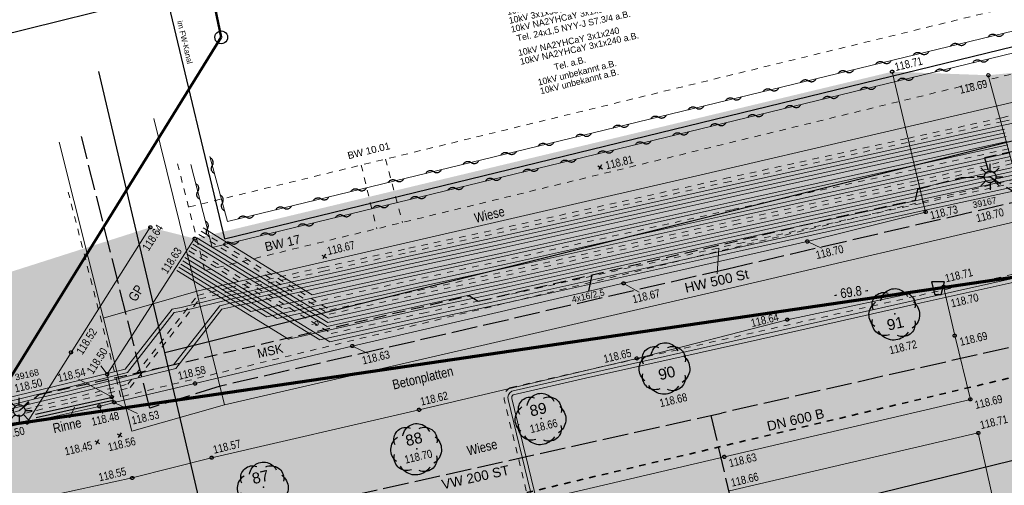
# Model space of a CAD drawing. Header units: metres. Extents: x 311004 to 311786, y 5688269 to 5688759.
# Tile 87 of 96: x 311216 to 311254, y 5688513 to 5688531. Entities that reach past the tile are written whole.
import ezdxf

# ---------------------------------------------------------------- set-up
doc = ezdxf.new("R2010")
doc.units = ezdxf.units.M
for name, pattern in [('100.3', [0]), ('1600.2028', [0]), ('2.10', [0.5, 0.25, -0.25]), ('2.195', [1.25, 1, -0.25]), ('2.35', [0]), ('2.42', [0]), ('2.47', [0]), ('2.50', [0]), ('2.51', [0.5, 0.25, -0.25]), ('2.604', [0]), ('2.8', [0]), ('2.96', [0.75, 0.5, -0.25])]:
    doc.linetypes.add(name, pattern=pattern)
doc.layers.get('0').update_dxf_attribs({"color": 1, "linetype": 'CONTINUOUS'})
for name, color, linetype in [('ALK_ALLGEMEINES_OBJEKT', 1, 'CONTINUOUS'), ('ALK_ALLGEMEINES_OBJEKT_AUSG', 1, 'CONTINUOUS'), ('Bandagierung', 7, 'CONTINUOUS'), ('Bemaßung', 5, 'CONTINUOUS'), ('Bewuchs_Bäume', 92, 'CONTINUOUS'), ('Fernwärme', 202, 'CONTINUOUS'), ('Flurstücke_Grenzpunkte', 51, 'CONTINUOUS'), ('Gelände', 92, 'CONTINUOUS'), ('HL Komm', 40, 'CONTINUOUS'), ('Lichtmasten', 7, 'CONTINUOUS'), ('Nummerierung Pflanzen', 7, 'CONTINUOUS'), ('Oberflächen', 7, 'CONTINUOUS'), ('Papierkörbe_Blumenkübel', 8, 'CONTINUOUS'), ('Rinne', 7, 'CONTINUOUS'), ('RWL', 5, 'CONTINUOUS'), ('Schmutzwasser', 32, 'CONTINUOUS'), ('Schraffuren', 7, 'CONTINUOUS'), ('Straße', 7, 'CONTINUOUS'), ('Straßenbeleuchtung', 1, 'CONTINUOUS'), ('Stromversorgung', 1, 'CONTINUOUS'), ('Telekom', 202, 'CONTINUOUS'), ('TWL', 5, 'CONTINUOUS')]:
    doc.layers.add(name, color=color, linetype=linetype)
doc.styles.add('Bemaßung', font='Arial Narrow.ttf')
doc.styles.add('Beschriftung Elektroleitung', font='Arial.ttf', dxfattribs={"width": 0.97})
doc.styles.add('Fernwärme', font='Arial.ttf')
doc.styles.add('Geländehöhe', font='Arial Narrow.ttf')
doc.styles.add('HL Komm', font='Arial.ttf')
doc.styles.add('Oberflächenmaterial', font='Arial Narrow.ttf')
doc.styles.add('RW Haltungstext', font='Arial.ttf')
doc.styles.add('Sachdaten Baum', font='Arial.ttf')
doc.styles.add('TW Texte', font='Arial.ttf')

# ---------------------------------------------------------------- blocks, each defined once
blk = doc.blocks.new('Grenzpunkt')
at = {"color": 0, "lineweight": -2}
blk.add_lwpolyline([(0.433013, -0.25, -0.5773502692), (-0.433013, -0.25, -0.5773502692), (0, 0.5, -0.5773502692)], format="xyb", close=True, dxfattribs=at)
blk = doc.blocks.new('S2.144')
at = {"lineweight": -2}
blk.add_hatch(color=0, dxfattribs=at).paths.add_polyline_path([(-0.1, 0.2), (0.1, 0.2), (0.05, 0), (-0.05, 0)], flags=0)
at = {"color": 30}
blk.add_lwpolyline([(-0.1, 0.2), (-0.05, 0), (0.05, 0), (0.1, 0.2)], close=True, dxfattribs=at)
at = {"color": 0, "lineweight": -2}
blk.add_point((0, 0.111112), dxfattribs=at)
blk.add_point((0, 0.111112), dxfattribs=at)
at = {"color": 30}
blk.add_point((0, 0), dxfattribs=at)
blk = doc.blocks.new('S2.74', base_point=(0.010657, 0.01036))
at = {"color": 0, "lineweight": -2}
for points in [[(-0.406145, 0.086604), (-0.41839, 0.115211), (-0.426729, 0.145191), (-0.431012, 0.176012), (-0.431165, 0.20713), (-0.427184, 0.237992), (-0.41914, 0.268052), (-0.407176, 0.296778), (-0.391504, 0.32366), (-0.3724, 0.348224), (-0.350203, 0.370033), (-0.325307, 0.388701), (-0.298153, 0.403898), (-0.26922, 0.415354), (-0.239024, 0.422868), (-0.208096, 0.426304), (-0.176986, 0.425604), (-0.146245, 0.420778), (-0.116416, 0.411914)], [(-0.25874, 0.264508), (-0.252041, 0.297084), (-0.241452, 0.328611), (-0.227128, 0.358626), (-0.209278, 0.386688), (-0.188166, 0.412385), (-0.164101, 0.43534), (-0.137436, 0.455216), (-0.108564, 0.471722), (-0.077906, 0.484614), (-0.045914, 0.493704), (-0.013059, 0.498858), (0.02018, 0.5), (0.053312, 0.497114), (0.085852, 0.490242), (0.117322, 0.479484), (0.14726, 0.465001), (0.175226, 0.447002), (0.20081, 0.425754), (0.223637, 0.401566), (0.24337, 0.374796), (0.259722, 0.345835)], [(0.056404, 0.40683), (0.086648, 0.418137), (0.118101, 0.425436), (0.150234, 0.428604), (0.182507, 0.427589), (0.214377, 0.422407), (0.24531, 0.413146), (0.274784, 0.399962), (0.302304, 0.383074), (0.327409, 0.362769), (0.349676, 0.339386), (0.368731, 0.31332), (0.384254, 0.285007), (0.395984, 0.254924), (0.403722, 0.223576), (0.407342, 0.191492), (0.406779, 0.159208), (0.402045, 0.127268)], [(-0.38073, -0.238705), (-0.40627, -0.215832), (-0.428982, -0.19015), (-0.448559, -0.162004), (-0.464736, -0.131776), (-0.477294, -0.099874), (-0.486062, -0.06673), (-0.490925, -0.032792), (-0.491814, 0.001482), (-0.488718, 0.035626), (-0.481678, 0.06918), (-0.470792, 0.10169), (-0.456204, 0.132717), (-0.438112, 0.16184), (-0.416762, 0.188666), (-0.392442, 0.212832), (-0.365482, 0.23401)], [(0.371547, 0.244176), (0.39805, 0.220802), (0.42177, 0.194608), (0.442408, 0.165924), (0.459704, 0.135109), (0.473442, 0.102551), (0.483449, 0.06866), (0.489598, 0.033862), (0.491814, -0.001406), (0.490066, -0.0367), (0.484379, -0.071577), (0.474822, -0.105598), (0.461518, -0.138334), (0.444631, -0.169376), (0.424375, -0.198332), (0.401005, -0.224838), (0.374814, -0.248561), (0.346132, -0.269203)], [(-0.091002, -0.396276), (-0.121614, -0.405814), (-0.153197, -0.41134), (-0.185229, -0.412764), (-0.217178, -0.410059), (-0.248514, -0.403274), (-0.27872, -0.392518), (-0.307294, -0.377971), (-0.333761, -0.359874), (-0.357685, -0.338526), (-0.378668, -0.314283), (-0.396362, -0.287544), (-0.410476, -0.258754), (-0.420772, -0.22839), (-0.427084, -0.196954), (-0.429304, -0.164968), (-0.427397, -0.132961), (-0.421394, -0.101465)], [(0.396962, -0.12688), (0.403056, -0.158524), (0.404926, -0.190696), (0.40254, -0.222833), (0.395939, -0.254376), (0.385239, -0.284773), (0.370626, -0.313495), (0.352355, -0.340041), (0.330744, -0.363946), (0.306172, -0.384796), (0.279066, -0.402225), (0.2499, -0.41593), (0.219182, -0.42567), (0.187447, -0.431278), (0.15525, -0.432654), (0.123154, -0.429776), (0.091716, -0.422692), (0.061486, -0.411526)], [(0.269888, -0.345447), (0.248705, -0.374914), (0.224464, -0.401921), (0.197446, -0.42615), (0.16797, -0.44732), (0.13638, -0.465183), (0.103044, -0.479528), (0.068355, -0.490188), (0.032716, -0.497039), (-0.003453, -0.5), (-0.03973, -0.499037), (-0.075692, -0.49416), (-0.110917, -0.485428), (-0.144992, -0.472943), (-0.177519, -0.45685), (-0.208118, -0.437336), (-0.236429, -0.414632), (-0.262122, -0.389002), (-0.284897, -0.360748), (-0.304486, -0.330198)]]:
    blk.add_lwpolyline(points, dxfattribs=at)
blk.add_point((0.010657, 0.01036), dxfattribs=at)
blk = doc.blocks.new('S2.100')
at = {"color": 0, "lineweight": -2}
for points in [[(-0.5, 0.5), (0.5, -0.5)], [(0.5, 0.5), (-0.5, -0.5)]]:
    blk.add_lwpolyline(points, dxfattribs=at)
blk = doc.blocks.new('S2.120')
at = {"color": 0, "lineweight": -2}
for points in [[(0, 0.225), (0, 0.5)], [(-0.225, 0), (-0.5, 0)], [(-0.16, 0.16), (-0.355, 0.355)], [(0.16, 0.16), (0.355, 0.355)], [(0.225, 0), (0.5, 0)], [(-0.16, -0.16), (-0.355, -0.355)], [(0, -0.225), (0, -0.5)], [(0.16, -0.16), (0.355, -0.355)]]:
    blk.add_lwpolyline(points, dxfattribs=at)
blk.add_lwpolyline([(0.194856, -0.1125, -0.577350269), (-0.194856, -0.1125, -0.577350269), (0, 0.225, -0.577350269)], format="xyb", close=True, dxfattribs=at)
blk = doc.blocks.new('Grenzpunkt mit Abmarkung')
at = {"color": 0, "lineweight": -2}
blk.add_lwpolyline([(0.433013, -0.25, -0.577350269), (-0.433013, -0.25, -0.577350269), (0, 0.5, -0.577350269)], format="xyb", close=True, dxfattribs=at)
blk = doc.blocks.new('O230')
at = {"layer": 'Flurstücke_Grenzpunkte', "color": 7, "linetype": '1600.2028', "lineweight": 50}
blk.add_lwpolyline([(311214.231, 5688515.035), (311223.781, 5688530.448), (311221.598, 5688540.879), (311217.607, 5688540.214), (311212.894, 5688568.642), (311199.302, 5688565.479)], dxfattribs=at)
blk = doc.blocks.new('O589')
at = {"layer": 'Flurstücke_Grenzpunkte', "color": 7, "linetype": '1600.2028', "lineweight": 50}
blk.add_lwpolyline([(311215.652, 5688569.284), (311221.598, 5688540.879), (311223.781, 5688530.448), (311214.231, 5688515.035), (311207.064, 5688503.468), (311199.83, 5688501.822)], dxfattribs=at)
blk = doc.blocks.new('Welle')
at = {"color": 0, "lineweight": -2}
blk.add_lwpolyline([(-0.5, 0), (-0.474045, 0.027768), (-0.445026, 0.052315), (-0.413339, 0.073306), (-0.379418, 0.090455), (-0.343727, 0.103526), (-0.306754, 0.11234), (-0.269004, 0.116778), (-0.230996, 0.116778), (-0.193246, 0.11234), (-0.156273, 0.103526), (-0.120582, 0.090455), (-0.086661, 0.073306), (-0.054974, 0.052315), (-0.025955, 0.027768), (0, 0), (0.025955, -0.027768), (0.054974, -0.052315), (0.086661, -0.073306), (0.120582, -0.090455), (0.156273, -0.103526), (0.193246, -0.11234), (0.230996, -0.116778), (0.269004, -0.116778), (0.306754, -0.11234), (0.343727, -0.103526), (0.379418, -0.090455), (0.413339, -0.073306), (0.445026, -0.052315), (0.474045, -0.027768), (0.5, 0)], dxfattribs=at)

msp = doc.modelspace()

# ---------------------------------------------------------------- hatches: boundary and pattern name
at = {"layer": 'Schraffuren', "lineweight": 25, "true_color": 0xffe5cc}
for points in [[(311217.065, 5688508.004), (311223.523, 5688509.523), (311229.655, 5688510.919), (311236.432, 5688512.511), (311243.348, 5688514.127), (311252.913, 5688516.362), (311252.304, 5688518.844), (311251.872, 5688520.749), (311245.79, 5688519.46), (311239.941, 5688517.954), (311231.477, 5688515.956), (311223.409, 5688514.092), (311220.319, 5688513.303), (311216.038, 5688512.375), (311216.238, 5688515.462), (311217.942, 5688518.189), (311221.022, 5688523.055), (311222.747, 5688522.617), (311219.341, 5688517.34), (311219.525, 5688516.455), (311219.618, 5688516.245), (311222.759, 5688516.978), (311228.879, 5688518.436), (311239.425, 5688520.877), (311246.571, 5688522.504), (311251.171, 5688523.65), (311249.87, 5688529.109), (311253.609, 5688528.973), (311254.82, 5688524.494), (311260.508, 5688525.803), (311255.471, 5688521.605), (311255.915, 5688519.683), (311256.5, 5688517.215), (311265.435, 5688519.324), (311273.704, 5688521.275), (311273.193, 5688523.335), (311272.664, 5688525.654), (311267.036, 5688524.295), (311260.664, 5688522.838), (311255.471, 5688521.605), (311260.508, 5688525.803), (311266.321, 5688527.202), (311270.574, 5688528.225), (311268.705, 5688530.414), (311277.38, 5688532.402), (311277.846, 5688530.287), (311277.907, 5688529.965), (311282.722, 5688531.087), (311295.192, 5688534.047), (311294.786, 5688530.888), (311292.043, 5688530.24), (311283.354, 5688528.186), (311278.613, 5688527.09), (311279.189, 5688524.569), (311279.774, 5688522.086), (311279.936, 5688521.41), (311281.326, 5688515.459), (311282.937, 5688508.667), (311280.465, 5688508.09), (311277.102, 5688507.301), (311276.945913, 5688507.264117), (311276.358, 5688509.752), (311273.991, 5688520.022), (311264.715, 5688517.829), (311262.442, 5688517.291), (311256.804, 5688515.965), (311258.481, 5688508.987), (311260.551, 5688500.366), (311260.774, 5688499.284), (311260.185, 5688499.146), (311256.829, 5688499.875), (311255.696, 5688504.458), (311254.415, 5688509.74), (311253.22, 5688515.057), (311243.544, 5688512.797), (311236.809, 5688511.215), (311229.733, 5688509.558), (311223.71, 5688508.159), (311217.382, 5688506.699)], [(311203.049, 5688504.703), (311202.524, 5688506.877), (311202.034, 5688509.082), (311204.866, 5688509.747), (311205.368, 5688507.526), (311207.546, 5688508.051), (311207.085, 5688510.228), (311211.521, 5688511.277), (311212.069, 5688509.104), (311214.242, 5688509.611), (311213.713, 5688511.805), (311216.038, 5688512.375), (311217.065, 5688508.004), (311217.382, 5688506.699), (311218.462, 5688502.003), (311219.094, 5688499.323), (311214.749, 5688498.308), (311214.938922, 5688497.60803), (311213.856371, 5688497.354924), (311213.153, 5688500.354), (311214.289, 5688501.435), (311208.153, 5688500.003), (311209.557, 5688499.458), (311213.153, 5688500.354), (311213.856371, 5688497.354924), (311213.55681, 5688497.284881), (311212.933, 5688499.953), (311209.908, 5688499.246), (311210.531887, 5688496.577634), (311206.727826, 5688495.688239), (311206.571, 5688496.359), (311205.541, 5688496.106), (311205.695119, 5688495.446788), (311205.220143, 5688495.338435), (311205.183, 5688495.509), (311204.921, 5688496.712), (311204.506, 5688498.413), (311198.364, 5688496.942), (311195.842, 5688493.933), (311192.131, 5688489.364), (311185.792, 5688481.778), (311185.106, 5688484.742), (311190.243, 5688490.898), (311193.723, 5688495.074), (311194.427, 5688495.945), (311185.804, 5688501.057), (311182.363, 5688503.177), (311180.782, 5688502.84), (311180.5, 5688503.986), (311180.468, 5688504.283), (311180.169, 5688505.461), (311180.09, 5688505.743), (311179.802, 5688506.927), (311180.202, 5688506.808), (311183.732, 5688507.8), (311186.33, 5688508.4), (311195.021, 5688510.48), (311200.757, 5688511.863), (311205.171, 5688512.898), (311204.084, 5688517.467), (311205.183, 5688517.996), (311206.312, 5688513.152), (311211.537, 5688514.363), (311216.238, 5688515.462), (311216.038, 5688512.375), (311213.713, 5688511.805), (311211.521, 5688511.277), (311207.085, 5688510.228), (311204.866, 5688509.747), (311202.034, 5688509.082), (311195.998, 5688507.598), (311188.798, 5688505.939), (311183.998, 5688504.795), (311186.394, 5688503.334), (311189.665, 5688501.581), (311193.177, 5688502.351), (311194.35, 5688502.661), (311196.929, 5688503.29), (311199.378, 5688503.848)]]:
    msp.add_hatch(color=254, dxfattribs=at).paths.add_polyline_path(points, flags=0)
at = {"layer": 'Schraffuren', "lineweight": 25, "true_color": 0xf0fff0}
for points in [[(311268.705, 5688530.414), (311270.574, 5688528.225), (311266.321, 5688527.202), (311260.508, 5688525.803), (311254.82, 5688524.494), (311253.609, 5688528.973)], [(311249.87, 5688529.109), (311251.171, 5688523.65), (311246.571, 5688522.504), (311239.425, 5688520.877), (311228.879, 5688518.436), (311222.759, 5688516.978), (311219.618, 5688516.245), (311219.525, 5688516.455), (311219.341, 5688517.34), (311222.747, 5688522.617)], [(311221.022, 5688523.055), (311217.942, 5688518.189), (311216.238, 5688515.462), (311211.537, 5688514.363), (311206.312, 5688513.152), (311205.183, 5688517.996)], [(311251.872, 5688520.749), (311252.304, 5688518.844), (311252.913, 5688516.362), (311243.348, 5688514.127), (311236.432, 5688512.511), (311229.655, 5688510.919), (311223.523, 5688509.523), (311217.065, 5688508.004), (311216.038, 5688512.375), (311220.319, 5688513.303), (311223.409, 5688514.092), (311231.477, 5688515.956), (311239.941, 5688517.954), (311245.79, 5688519.46)], [(311217.382, 5688506.699), (311223.71, 5688508.159), (311229.733, 5688509.558), (311236.809, 5688511.215), (311243.544, 5688512.797), (311253.22, 5688515.057), (311254.415, 5688509.74), (311255.696, 5688504.458), (311256.829, 5688499.875), (311255.669, 5688500.465), (311255.468, 5688501.423), (311254.944, 5688501.324), (311255.142, 5688500.365), (311255.669, 5688500.465), (311256.829, 5688499.875), (311253.882, 5688499.186), (311251.845, 5688498.725), (311251.435, 5688500.629), (311247.988, 5688499.85), (311244.541, 5688499.032), (311245.936, 5688493.175), (311243.154, 5688492.478), (311241.785, 5688498.395), (311241.301351, 5688498.352319), (311240.105, 5688503.492), (311236.051383, 5688502.544244), (311235.834, 5688503.474), (311234.495, 5688503.076), (311234.693555, 5688502.226772), (311232.480115, 5688501.709262), (311232.277, 5688502.578), (311229.423, 5688501.892), (311229.621963, 5688501.04101), (311225.067346, 5688499.976114), (311224.867, 5688500.833), (311223.493, 5688500.548), (311223.701379, 5688499.656744), (311220.830945, 5688498.98562), (311220.623, 5688499.875), (311219.129, 5688499.535), (311219.174321, 5688499.341763), (311219.094, 5688499.323), (311218.462, 5688502.003), (311217.862, 5688504.5)]]:
    msp.add_hatch(color=7, dxfattribs=at).paths.add_polyline_path(points, flags=0)

# ---------------------------------------------------------------- linework, layer by layer
at = {"layer": 'ALK_ALLGEMEINES_OBJEKT', "color": 132, "linetype": '100.3', "lineweight": 18}
for p, q in [((311295.926433, 5688537.567005), (311242.608269, 5688525.130951)), ((311296.959981, 5688533.135786), (311243.641817, 5688520.699732)), ((311223.907754, 5688516.145495), (311221.159805, 5688527.294064)), ((311220.299023, 5688515.125881), (311217.47423, 5688526.367993)), ((311242.616915, 5688525.132967), (311222.884558, 5688520.579129)), ((311222.884558, 5688520.579129), (311219.19553, 5688519.517561)), ((311243.64011, 5688520.699334), (311223.907754, 5688516.145495)), ((311220.299023, 5688515.125881), (311223.907754, 5688516.145495))]:
    msp.add_line(p, q, dxfattribs=at)
at = {"layer": 'Bandagierung', "color": 200, "linetype": '2.604', "lineweight": 70, "true_color": 0xbf00e5}
msp.add_line((311214.209165, 5688515.183402), (311283.234165, 5688525.339402), dxfattribs=at)
at = {"layer": 'Fernwärme', "color": 7, "linetype": '2.10', "lineweight": 13}
for p, q in [((311222.537841, 5688523.849249), (311313.61442, 5688546.037413)), ((311223.141444, 5688521.37162), (311314.218023, 5688543.559784)), ((311312.974912, 5688539.145165), (311219.879746, 5688516.459642)), ((311222.083002, 5688525.529656), (311223.141444, 5688521.37162)), ((311229.223328, 5688525.477963), (311229.826923, 5688523.000346)), ((311230.170001, 5688525.708592), (311230.829686, 5688523.24464)), ((311219.879746, 5688516.459642), (311217.832203, 5688524.425165))]:
    msp.add_line(p, q, dxfattribs=at)
at = {"layer": 'Fernwärme', "lineweight": 18}
for p, q in [((311224.021438, 5688523.280866), (311313.851127, 5688545.065794)), ((311224.021438, 5688523.280866), (311313.851127, 5688545.065794)), ((311223.428291, 5688522.268987), (311314.040492, 5688544.288499)), ((311223.428291, 5688522.268987), (311314.040492, 5688544.288499)), ((311224.021438, 5688523.280866), (311223.336321, 5688525.809382)), ((311224.021438, 5688523.280866), (311223.336321, 5688525.809382)), ((311223.428291, 5688522.268987), (311222.602303, 5688525.499221)), ((311223.428291, 5688522.268987), (311222.602303, 5688525.499221))]:
    msp.add_line(p, q, dxfattribs=at)
at = {"layer": 'Gelände', "color": 7, "linetype": 'Continuous', "lineweight": 18}
for p, q in [((311247.128293, 5688522.247814, 118.699), (311246.627775, 5688522.477901, 118.699)), ((311240.034184, 5688520.538103, 118.668), (311239.479616, 5688520.846617, 118.668)), ((311229.488687, 5688518.149178, 118.631), (311228.935553, 5688518.409395, 118.631)), ((311219.098799, 5688517.669638, 118.5), (311219.303994, 5688517.390365, 118.5)), ((311218.237038, 5688517.149891, 118.536), (311219.469999, 5688516.484674, 118.536)), ((311220.528396, 5688515.810694, 118.531), (311219.674409, 5688516.21809, 118.531)), ((311219.171609, 5688515.813985, 118.478), (311219.065391, 5688516.031824, 118.478))]:
    msp.add_line(p, q, dxfattribs=at)
at = {"layer": 'HL Komm', "color": 40, "linetype": '2.47', "lineweight": 25}
for p, q in [((311223.906819, 5688522.61117), (311316.90341, 5688545.294485)), ((311203.798027, 5688527.697737), (311221.637782, 5688532.122629)), ((311221.637782, 5688532.122629), (311223.906819, 5688522.61117))]:
    msp.add_line(p, q, dxfattribs=at)
at = {"layer": 'Oberflächen', "color": 7, "linetype": 'Continuous', "lineweight": 18}
msp.add_line((311217.899963, 5688515.642554), (311218.071043, 5688516.056323), dxfattribs=at)
at = {"layer": 'Rinne', "lineweight": 25}
for p, q in [((311216.56045, 5688515.78264), (311219.554363, 5688516.451994, 118.52)), ((311216.587724, 5688515.660652), (311219.581637, 5688516.330006, 118.52))]:
    msp.add_line(p, q, dxfattribs=at)
at = {"layer": 'RWL', "color": 160, "linetype": '2.51', "lineweight": 35, "true_color": 0x3354ff}
msp.add_line((311220.094, 5688509.032, 118.656), (311272.294, 5688521.44, 118.754), dxfattribs=at)
at = {"layer": 'Schmutzwasser', "color": 34, "linetype": '2.50', "lineweight": 25, "true_color": 0x994c00}
msp.add_line((311224.518, 5688506.639, 118.686), (311269.26, 5688517.599, 119.108), dxfattribs=at)
at = {"layer": 'Straße', "color": 7, "linetype": '2.35', "lineweight": 18}
for p, q in [((311249.87, 5688529.109, 118.714), (311251.171, 5688523.65, 118.73)), ((311253.609, 5688528.973, 118.686), (311254.82, 5688524.494, 118.707)), ((311251.171, 5688523.65, 118.73), (311246.571, 5688522.504, 118.699)), ((311221.022, 5688523.055, 118.636), (311217.942, 5688518.189, 118.524)), ((311219.341, 5688517.34, 118.5), (311222.747, 5688522.617, 118.627)), ((311246.571, 5688522.504, 118.699), (311239.425, 5688520.877, 118.668)), ((311228.879, 5688518.436, 118.631), (311239.425, 5688520.877, 118.668)), ((311245.79, 5688519.46, 118.638), (311251.872, 5688520.749, 118.706)), ((311251.872, 5688520.749, 118.706), (311252.304, 5688518.844, 118.688)), ((311239.941, 5688517.954, 118.647), (311245.79, 5688519.46, 118.638)), ((311252.304, 5688518.844, 118.688), (311252.913, 5688516.362, 118.687)), ((311216.238, 5688515.462, 118.503), (311217.942, 5688518.189, 118.524)), ((311222.759, 5688516.978, 118.575), (311228.879, 5688518.436, 118.631)), ((311231.477, 5688515.956, 118.616), (311239.941, 5688517.954, 118.647)), ((311219.525, 5688516.455, 118.536), (311219.341, 5688517.34, 118.5)), ((311219.618, 5688516.245, 118.531), (311222.759, 5688516.978, 118.575)), ((311219.038, 5688516.088, 118.478), (311219.618, 5688516.245, 118.531)), ((311219.618, 5688516.245, 118.531), (311219.525, 5688516.455, 118.536)), ((311243.348, 5688514.127, 118.633), (311252.913, 5688516.362, 118.687)), ((311216.238, 5688515.462, 118.503), (311219.038, 5688516.088, 118.478)), ((311223.409, 5688514.092, 118.566), (311231.477, 5688515.956, 118.616)), ((311211.537, 5688514.363, 118.562), (311216.238, 5688515.462, 118.503)), ((311253.22, 5688515.057, 118.708), (311243.544, 5688512.797, 118.659)), ((311253.22, 5688515.057, 118.708), (311254.415, 5688509.74, 118.738)), ((311220.319, 5688513.303, 118.546), (311223.409, 5688514.092, 118.566)), ((311236.432, 5688512.511, 118.635), (311243.348, 5688514.127, 118.633)), ((311216.038, 5688512.375, 118.548), (311220.319, 5688513.303, 118.546))]:
    msp.add_line(p, q, dxfattribs=at)
at = {"layer": 'Straßenbeleuchtung', "color": 1, "linetype": '2.96', "lineweight": 25}
for p, q in [((311255.373044, 5688526.184895), (311253.463027, 5688525.757478)), ((311253.463027, 5688525.757478), (311253.679, 5688525.019, 118.696)), ((311252.561906, 5688524.998387), (311253.679, 5688525.019, 118.696)), ((311253.679, 5688525.019, 118.696), (311254.611701, 5688524.435159)), ((311250.865533, 5688524.544223), (311252.561906, 5688524.998387)), ((311250.77202, 5688524.116784), (311250.865533, 5688524.544223)), ((311247.703269, 5688523.444043), (311250.77202, 5688524.116784)), ((311242.634955, 5688522.242134), (311247.703269, 5688523.444043)), ((311233.773158, 5688520.178785), (311242.634955, 5688522.242134)), ((311221.675702, 5688517.655566), (311233.435093, 5688520.394981)), ((311233.435093, 5688520.394981), (311233.773158, 5688520.178785)), ((311216.688934, 5688516.545541), (311221.675702, 5688517.655566)), ((311215.926, 5688515.927, 118.495), (311216.688934, 5688516.545541))]:
    msp.add_line(p, q, dxfattribs=at)
at = {"layer": 'Straßenbeleuchtung', "color": 1, "linetype": 'Continuous', "lineweight": 25}
msp.add_line((311238.079842, 5688520.574535), (311238.204056, 5688521.210459), dxfattribs=at)
at = {"layer": 'Stromversorgung', "color": 5, "linetype": '2.10', "lineweight": 13}
for p, q in [((311254.140915, 5688527.319949), (311263.368704, 5688529.342915)), ((311254.173055, 5688527.173427), (311263.400982, 5688529.196424)), ((311250.4804, 5688526.516541), (311254.140915, 5688527.319949)), ((311250.512599, 5688526.370032), (311254.173055, 5688527.173427)), ((311243.356475, 5688524.948762), (311250.4804, 5688526.516541)), ((311243.38889, 5688524.8023), (311250.512599, 5688526.370032)), ((311254.406605, 5688526.1087), (311250.74658, 5688525.3054)), ((311250.841031, 5688524.87564), (311254.500883, 5688525.678902)), ((311250.87323, 5688524.729131), (311254.533023, 5688525.53238)), ((311250.74658, 5688525.3054), (311243.624445, 5688523.738015)), ((311234.49581, 5688522.976542), (311243.356475, 5688524.948762)), ((311234.527896, 5688522.830007), (311243.38889, 5688524.8023)), ((311243.719531, 5688523.308395), (311250.841031, 5688524.87564)), ((311243.751947, 5688523.161933), (311250.87323, 5688524.729131)), ((311251.034225, 5688523.996586), (311254.693722, 5688524.79977)), ((311243.914026, 5688522.429627), (311251.034225, 5688523.996586)), ((311243.624445, 5688523.738015), (311234.761052, 5688521.765187)), ((311234.85517, 5688521.335352), (311243.719531, 5688523.308395)), ((311234.887256, 5688521.188817), (311243.751947, 5688523.161933)), ((311222.916417, 5688522.778119), (311227.983139, 5688519.676682)), ((311222.994731, 5688522.906059), (311228.009734, 5688519.83628)), ((311231.076549, 5688522.240206), (311234.49581, 5688522.976542)), ((311231.108638, 5688522.093672), (311234.527896, 5688522.830007)), ((311235.047684, 5688520.456143), (311243.914026, 5688522.429627)), ((311222.524846, 5688522.138421), (311226.205516, 5688519.885412)), ((311222.60316, 5688522.26636), (311228.060863, 5688518.925596)), ((311227.729123, 5688521.495001), (311231.076549, 5688522.240206)), ((311227.761287, 5688521.348484), (311231.108638, 5688522.093672)), ((311234.761052, 5688521.765187), (311231.341813, 5688521.028856)), ((311224.100624, 5688520.709702), (311227.729123, 5688521.495001)), ((311224.134469, 5688520.563548), (311227.761287, 5688521.348484)), ((311231.435939, 5688520.599022), (311234.85517, 5688521.335352)), ((311231.468027, 5688520.452488), (311234.887256, 5688521.188817)), ((311250.927626, 5688520.407893), (311255.458322, 5688521.425262)), ((311231.341813, 5688521.028856), (311226.205516, 5688519.885412)), ((311222.85783, 5688520.402952), (311224.100624, 5688520.709702)), ((311222.944037, 5688520.269722), (311224.134469, 5688520.563548)), ((311227.983139, 5688519.676682), (311231.468027, 5688520.452488)), ((311228.009734, 5688519.83628), (311231.435939, 5688520.599022)), ((311231.628469, 5688519.719817), (311235.047684, 5688520.456143)), ((311244.681339, 5688519.000019), (311250.927626, 5688520.407893)), ((311220.155537, 5688516.950998), (311222.85783, 5688520.402952)), ((311220.241876, 5688516.817939), (311222.944037, 5688520.269722)), ((311228.060863, 5688518.925596), (311231.628469, 5688519.719817)), ((311237.87959, 5688517.473858), (311244.681339, 5688519.000019)), ((311235.038596, 5688516.821385), (311237.87959, 5688517.473858)), ((311217.906165, 5688516.389654), (311220.155537, 5688516.950998)), ((311217.941347, 5688516.243828), (311220.241876, 5688516.817939)), ((311216.568706, 5688516.078027), (311217.906165, 5688516.389654)), ((311216.604018, 5688515.932231), (311217.941347, 5688516.243828)), ((311235.761976, 5688512.318743), (311234.793745, 5688516.316754)), ((311215.177874, 5688515.728323), (311216.568706, 5688516.078027)), ((311215.213875, 5688515.5827), (311216.604018, 5688515.932231))]:
    msp.add_line(p, q, dxfattribs=at)
at = {"layer": 'Stromversorgung', "color": 1, "linetype": '2.8', "lineweight": 13}
for p, q in [((311254.205195, 5688527.026905), (311263.43326, 5688529.049932)), ((311250.544798, 5688526.223523), (311254.205195, 5688527.026905)), ((311250.576998, 5688526.077014), (311254.237335, 5688526.880383)), ((311250.609197, 5688525.930505), (311254.269475, 5688526.733861)), ((311250.641396, 5688525.783996), (311254.301615, 5688526.587339)), ((311243.421306, 5688524.655839), (311250.544798, 5688526.223523)), ((311250.684328, 5688525.588651), (311254.344468, 5688526.391976)), ((311250.712234, 5688525.461676), (311254.372323, 5688526.26499)), ((311243.453722, 5688524.509378), (311250.576998, 5688526.077014)), ((311243.486138, 5688524.362916), (311250.609197, 5688525.930505)), ((311243.518554, 5688524.216455), (311250.641396, 5688525.783996)), ((311254.440888, 5688525.95241), (311250.780925, 5688525.149124)), ((311254.472979, 5688525.806113), (311250.813075, 5688525.00284)), ((311243.561775, 5688524.021173), (311250.684328, 5688525.588651)), ((311243.589868, 5688523.89424), (311250.712234, 5688525.461676)), ((311250.905429, 5688524.582622), (311254.565163, 5688525.385858)), ((311250.780925, 5688525.149124), (311243.659022, 5688523.581789)), ((311250.813075, 5688525.00284), (311243.691388, 5688523.435553)), ((311250.937628, 5688524.436113), (311254.597303, 5688525.239336)), ((311250.969827, 5688524.289604), (311254.629442, 5688525.092814)), ((311234.559982, 5688522.683472), (311243.421306, 5688524.655839)), ((311251.002026, 5688524.143095), (311254.661582, 5688524.946292)), ((311251.066425, 5688523.850077), (311254.725862, 5688524.653248)), ((311234.592067, 5688522.536937), (311243.453722, 5688524.509378)), ((311234.624153, 5688522.390402), (311243.486138, 5688524.362916)), ((311243.784363, 5688523.015472), (311250.905429, 5688524.582622)), ((311243.816779, 5688522.869011), (311250.937628, 5688524.436113)), ((311243.849195, 5688522.722549), (311250.969827, 5688524.289604)), ((311251.098624, 5688523.703568), (311254.758002, 5688524.506726)), ((311234.656239, 5688522.243867), (311243.518554, 5688524.216455)), ((311234.69902, 5688522.048488), (311243.561775, 5688524.021173)), ((311234.726827, 5688521.921491), (311243.589868, 5688523.89424)), ((311243.88161, 5688522.576088), (311251.002026, 5688524.143095)), ((311243.659022, 5688523.581789), (311234.795277, 5688521.608883)), ((311243.946442, 5688522.283165), (311251.066425, 5688523.850077)), ((311243.978858, 5688522.136704), (311251.098624, 5688523.703568)), ((311243.691388, 5688523.435553), (311234.827313, 5688521.462573)), ((311223.073046, 5688523.033998), (311227.319916, 5688520.434408)), ((311234.919341, 5688521.042282), (311243.784363, 5688523.015472)), ((311234.951427, 5688520.895747), (311243.816779, 5688522.869011)), ((311234.983513, 5688520.749212), (311243.849195, 5688522.722549)), ((311222.681474, 5688522.3943), (311227.903355, 5688519.197887)), ((311222.759789, 5688522.52224), (311227.92995, 5688519.357485)), ((311222.838103, 5688522.650179), (311227.956544, 5688519.517083)), ((311231.140726, 5688521.947137), (311234.559982, 5688522.683472)), ((311231.172815, 5688521.800603), (311234.592067, 5688522.536937)), ((311231.204903, 5688521.654069), (311234.624153, 5688522.390402)), ((311235.015598, 5688520.602678), (311243.88161, 5688522.576088)), ((311222.446531, 5688522.010481), (311228.007674, 5688518.606399)), ((311227.79345, 5688521.201966), (311231.140726, 5688521.947137)), ((311231.236991, 5688521.507535), (311234.656239, 5688522.243867)), ((311231.279776, 5688521.312156), (311234.69902, 5688522.048488)), ((311235.07977, 5688520.309608), (311243.946442, 5688522.283165)), ((311235.111855, 5688520.163073), (311243.978858, 5688522.136704)), ((311222.211589, 5688521.626662), (311225.559103, 5688519.577585)), ((311222.289903, 5688521.754602), (311225.95362, 5688519.511971)), ((311222.368217, 5688521.882542), (311227.612874, 5688518.672187)), ((311227.825614, 5688521.055449), (311231.172815, 5688521.800603)), ((311227.857778, 5688520.908931), (311231.204903, 5688521.654069)), ((311231.307586, 5688521.185159), (311234.726827, 5688521.921491)), ((311234.795277, 5688521.608883), (311231.376041, 5688520.872553)), ((311222.05496, 5688521.370783), (311226.40188, 5688518.70995)), ((311222.133274, 5688521.498723), (311224.933185, 5688519.784844)), ((311224.168314, 5688520.417395), (311227.79345, 5688521.201966)), ((311227.889941, 5688520.762414), (311231.236991, 5688521.507535)), ((311227.932826, 5688520.567057), (311231.279776, 5688521.312156)), ((311227.960701, 5688520.440075), (311231.307586, 5688521.185159)), ((311234.827313, 5688521.462573), (311231.40808, 5688520.726244)), ((311255.491296, 5688521.278932), (311250.960548, 5688520.261551)), ((311224.20216, 5688520.271241), (311227.825614, 5688521.055449)), ((311224.236005, 5688520.125088), (311227.857778, 5688520.908931)), ((311231.376041, 5688520.872553), (311225.559103, 5688519.577585)), ((311231.500116, 5688520.305954), (311234.919341, 5688521.042282)), ((311231.532204, 5688520.15942), (311234.951427, 5688520.895747)), ((311255.524271, 5688521.132601), (311250.993471, 5688520.115209)), ((311222.224001, 5688519.937493), (311224.168314, 5688520.417395)), ((311224.26985, 5688519.978934), (311227.889941, 5688520.762414)), ((311224.933185, 5688519.784844), (311227.960701, 5688520.440075)), ((311231.40808, 5688520.726244), (311225.95362, 5688519.511971)), ((311227.319916, 5688520.434408), (311227.932826, 5688520.567057)), ((311231.564293, 5688520.012886), (311234.983513, 5688520.749212)), ((311231.596381, 5688519.866351), (311235.015598, 5688520.602678)), ((311222.25528, 5688519.790706), (311224.20216, 5688520.271241)), ((311223.722135, 5688519.998253), (311224.236005, 5688520.125088)), ((311227.92995, 5688519.357485), (311231.532204, 5688520.15942)), ((311227.956544, 5688519.517083), (311231.500116, 5688520.305954)), ((311231.660558, 5688519.573283), (311235.07977, 5688520.309608)), ((311231.692646, 5688519.426749), (311235.111855, 5688520.163073)), ((311250.960548, 5688520.261551), (311244.71425, 5688518.853674)), ((311250.993471, 5688520.115209), (311244.747161, 5688518.707329)), ((311220.046934, 5688517.54232), (311221.872467, 5688519.874286)), ((311220.133273, 5688517.409261), (311221.95532, 5688519.736772)), ((311221.872467, 5688519.874286), (311222.224001, 5688519.937493)), ((311221.924248, 5688517.701603), (311223.722135, 5688519.998253)), ((311221.95532, 5688519.736772), (311222.25528, 5688519.790706)), ((311222.010588, 5688517.568543), (311223.808342, 5688519.865023)), ((311223.808342, 5688519.865023), (311224.26985, 5688519.978934)), ((311226.40188, 5688518.70995), (311231.596381, 5688519.866351)), ((311227.903355, 5688519.197887), (311231.564293, 5688520.012886)), ((311227.612874, 5688518.672187), (311231.660558, 5688519.573283)), ((311228.007674, 5688518.606399), (311231.692646, 5688519.426749)), ((311244.71425, 5688518.853674), (311237.912798, 5688517.32758)), ((311244.747161, 5688518.707329), (311237.946006, 5688517.181301)), ((311217.765435, 5688516.972959), (311220.046934, 5688517.54232)), ((311217.800618, 5688516.827133), (311220.133273, 5688517.409261)), ((311217.8358, 5688516.681307), (311221.924248, 5688517.701603)), ((311217.870982, 5688516.535481), (311222.010588, 5688517.568543)), ((311216.42746, 5688516.661211), (311217.765435, 5688516.972959)), ((311237.912798, 5688517.32758), (311235.083863, 5688516.677877)), ((311237.946006, 5688517.181301), (311235.12913, 5688516.534368)), ((311215.03387, 5688516.310813), (311216.42746, 5688516.661211)), ((311216.462772, 5688516.515415), (311217.800618, 5688516.827133)), ((311216.498083, 5688516.369619), (311217.8358, 5688516.681307)), ((311215.069871, 5688516.165191), (311216.462772, 5688516.515415)), ((311215.105872, 5688516.019568), (311216.498083, 5688516.369619)), ((311215.141873, 5688515.873945), (311216.533395, 5688516.223823)), ((311216.533395, 5688516.223823), (311217.870982, 5688516.535481)), ((311234.938747, 5688516.355294), (311235.907944, 5688512.353295)), ((311235.08375, 5688516.393833), (311236.053912, 5688512.387847))]:
    msp.add_line(p, q, dxfattribs=at)
at = {"layer": 'Stromversorgung', "color": 5, "linetype": '2.10', "lineweight": 13}
msp.add_arc((311235.196025, 5688516.433282), 0.418817, 112.0792408, 196.1545908, dxfattribs=at)
at = {"layer": 'Stromversorgung', "color": 1, "linetype": '2.8', "lineweight": 13}
for centre, radius, start, end in [((311235.196638, 5688516.433212), 0.269404, 114.7466359, 196.8115822), ((311235.203757, 5688516.432676), 0.126137, 126.2729783, 197.9353006)]:
    msp.add_arc(centre, radius, start, end, dxfattribs=at)
at = {"layer": 'Telekom', "color": 6, "linetype": '2.42', "lineweight": 25, "true_color": 0xf200f2}
for p, q in [((311221.58942, 5688518.180263), (311269.59275, 5688530.191824)), ((311221.58942, 5688518.180263), (311219.023202, 5688529.122097)), ((311225.81381, 5688500.168323), (311221.58942, 5688518.180263))]:
    msp.add_line(p, q, dxfattribs=at)
at = {"layer": 'TWL', "color": 160, "linetype": '2.195', "lineweight": 25, "true_color": 0x3354ff}
for p, q in [((311296.789616, 5688533.866206), (311243.471452, 5688521.430152)), ((311221.001631, 5688516.022937), (311218.347129, 5688526.587326)), ((311243.471452, 5688521.430152), (311223.739095, 5688516.876314)), ((311256.826753, 5688518.925486), (311243.232777, 5688515.826644)), ((311223.739095, 5688516.876314), (311221.001631, 5688516.022937)), ((311226.423153, 5688512.078696), (311243.232777, 5688515.826644)), ((311242.817574, 5688515.734068), (311247.107275, 5688497.671706))]:
    msp.add_line(p, q, dxfattribs=at)
at = {"layer": 'TWL', "color": 7, "linetype": 'Continuous', "lineweight": 13}
msp.add_line((311243.065886, 5688521.239478, 118.6835), (311243.132489, 5688522.238482, 118.6835), dxfattribs=at)

# ---------------------------------------------------------------- block references
at = {"layer": 'Bewuchs_Bäume', "color": 94, "true_color": 0x009900, "xscale": 2, "yscale": 2}
for p in [(311249.975, 5688519.69, 118.715), (311241.038, 5688517.583, 118.675), (311236.22, 5688515.618, 118.655), (311231.382, 5688514.44, 118.702), (311225.421, 5688512.945, 118.607)]:
    msp.add_blockref('S2.74', p, dxfattribs=at)
at = {"layer": 'Fernwärme', "color": 34, "true_color": 0x994c00, "xscale": 0.625, "yscale": 0.625}
for p, rotation in [((311253.905216, 5688530.528091), 13.631834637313), ((311252.447471, 5688530.174568), 13.631834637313), ((311249.53198, 5688529.467521), 13.631834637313), ((311250.989726, 5688529.821045), 13.631834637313), ((311253.308681, 5688529.530169), 13.658593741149), ((311248.074235, 5688529.113998), 13.631834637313), ((311251.851101, 5688529.175965), 13.658593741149), ((311246.61649, 5688528.760475), 13.631834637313), ((311250.393521, 5688528.821761), 13.658593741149), ((311245.158745, 5688528.406952), 13.631834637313), ((311248.935941, 5688528.467557), 13.658593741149), ((311243.700999, 5688528.053429), 13.631834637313), ((311247.478361, 5688528.113353), 13.658593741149), ((311242.243254, 5688527.699905), 13.631834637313), ((311246.020781, 5688527.759149), 13.658593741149), ((311240.785509, 5688527.346382), 13.631834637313), ((311244.563201, 5688527.404945), 13.658593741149), ((311239.327763, 5688526.992859), 13.631834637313), ((311243.105621, 5688527.050741), 13.658593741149), ((311237.870018, 5688526.639336), 13.631834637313), ((311241.648041, 5688526.696537), 13.658593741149), ((311236.412273, 5688526.285813), 13.631834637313), ((311240.190461, 5688526.342333), 13.658593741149), ((311223.433005, 5688525.452558), 105.160614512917), ((311234.954527, 5688525.93229), 13.631834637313), ((311237.275301, 5688525.633925), 13.658593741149), ((311238.732881, 5688525.988129), 13.658593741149), ((311233.496782, 5688525.578766), 13.631834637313), ((311235.817721, 5688525.279721), 13.658593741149), ((311230.581292, 5688524.87172), 13.631834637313), ((311232.039037, 5688525.225243), 13.631834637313), ((311234.360141, 5688524.925517), 13.658593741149), ((311222.870888, 5688524.44885), 104.343485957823), ((311229.123546, 5688524.518197), 13.631834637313), ((311232.902561, 5688524.571313), 13.658593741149), ((311223.825293, 5688524.004763), 105.160614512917), ((311227.665801, 5688524.164674), 13.631834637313), ((311231.444981, 5688524.217109), 13.658593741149), ((311226.208056, 5688523.811151), 13.631834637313), ((311229.987401, 5688523.862905), 13.658593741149), ((311224.75031, 5688523.457627), 13.631834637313), ((311228.529821, 5688523.508701), 13.658593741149), ((311223.24249, 5688522.995608), 104.343485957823), ((311227.072241, 5688523.154497), 13.658593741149), ((311225.614661, 5688522.800293), 13.658593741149), ((311224.157081, 5688522.446089), 13.658593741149)]:
    msp.add_blockref('Welle', p, dxfattribs=dict(at, rotation=rotation))
at = {"layer": 'Flurstücke_Grenzpunkte', "color": 7, "true_color": 0xffffff}
for name in ['O589', 'O230']:
    msp.add_blockref(name, (0, 0), dxfattribs=at)
at = {"layer": 'Flurstücke_Grenzpunkte', "color": 7, "xscale": 0.5, "yscale": 0.5}
msp.add_blockref('Grenzpunkt mit Abmarkung', (311223.781, 5688530.448), dxfattribs=at)
at = {"layer": 'Gelände', "color": 94, "true_color": 0x009900, "xscale": 0.15, "yscale": 0.15, "rotation": 13.499999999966}
for p in [(311238.517, 5688525.39, 118.809), (311227.783, 5688521.921, 118.67), (311219.83, 5688514.968, 118.562), (311218.956, 5688514.698, 118.446)]:
    msp.add_blockref('S2.100', p, dxfattribs=at)
at = {"layer": 'Lichtmasten', "color": 7}
for p in [(311253.679, 5688525.019, 118.696), (311215.926, 5688515.927, 118.495)]:
    msp.add_blockref('S2.120', p, dxfattribs=at)
at = {"layer": 'Papierkörbe_Blumenkübel', "color": 7, "xscale": 2.5, "yscale": 2.5}
msp.add_blockref('S2.144', (311251.656, 5688520.438, 118.704), dxfattribs=at)
at = {"layer": 'Straße', "color": 7, "xscale": 0.125, "yscale": 0.125, "rotation": 13.499999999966}
for p in [(311249.87, 5688529.109, 118.714), (311253.609, 5688528.973, 118.686), (311251.171, 5688523.65, 118.73), (311221.022, 5688523.055, 118.636), (311222.747, 5688522.617, 118.627), (311246.571, 5688522.504, 118.699), (311239.425, 5688520.877, 118.668), (311251.872, 5688520.749, 118.706), (311245.79, 5688519.46, 118.638), (311252.304, 5688518.844, 118.688), (311228.879, 5688518.436, 118.631), (311217.942, 5688518.189, 118.524), (311239.941, 5688517.954, 118.647), (311219.341, 5688517.34, 118.5), (311222.759, 5688516.978, 118.575), (311219.525, 5688516.455, 118.536), (311219.618, 5688516.245, 118.531), (311252.913, 5688516.362, 118.687), (311219.038, 5688516.088, 118.478), (311231.477, 5688515.956, 118.616), (311216.238, 5688515.462, 118.503), (311253.22, 5688515.057, 118.708), (311223.409, 5688514.092, 118.566), (311243.348, 5688514.127, 118.633), (311220.319, 5688513.303, 118.546)]:
    msp.add_blockref('Grenzpunkt', p, dxfattribs=at)

# ---------------------------------------------------------------- texts
at = {"layer": 'ALK_ALLGEMEINES_OBJEKT_AUSG', "color": 132, "lineweight": 18, "char_height": 0.35, "attachment_point": 7, "rotation": 12.9952309, "line_spacing_factor": 0.84}
for s, insert in [('BW 17', (311225.520664, 5688522.117006)), ('MSK', (311225.229778, 5688517.958058))]:
    msp.add_mtext(s, dxfattribs=dict(at, insert=insert))
at = {"layer": 'Bemaßung', "color": 7, "lineweight": 18, "insert": (311248.971296, 5688520.447851), "char_height": 0.375, "attachment_point": 9, "rotation": 8.3701743, "line_spacing_factor": 0.84, "style": 'Bemaßung'}
msp.add_mtext('- 69.8 -', dxfattribs=at)
at = {"layer": 'Fernwärme', "color": 34, "lineweight": 18, "true_color": 0x994c00, "insert": (311228.733199, 5688525.700619), "char_height": 0.275, "attachment_point": 7, "rotation": 13.6917389, "line_spacing_factor": 0.84, "style": 'Fernwärme'}
msp.add_mtext('BW 10.01', dxfattribs=at)
at = {"layer": 'Gelände', "color": 7, "lineweight": 18, "char_height": 0.3125, "line_spacing_factor": 0.84, "style": 'Geländehöhe'}
for s, insert, attachment_point, rotation in [('118.71', (311250.011828, 5688529.130274, 118.714), 7, 13.5181837), ('118.69', (311253.521593, 5688528.809019, 118.686), 3, 13.5181837), ('118.81', (311238.725759, 5688525.457087, 118.809), 4, 13.5181837), ('118.73', (311251.312318, 5688523.665071, 118.73), 1, 13.5181837), ('118.70', (311254.167289, 5688523.81035, 118.696), 3, 13.5181837), ('118.64', (311221.27776, 5688523.201853, 118.636), 3, 57.6676749), ('118.67', (311227.940677, 5688521.96977, 118.67), 7, 13.5181837), ('118.70', (311246.868941, 5688522.121182, 118.699), 1, 13.5181837), ('118.63', (311222.272452, 5688522.137829, 118.627), 9, 57.1600679), ('118.71', (311251.969857, 5688520.908802, 118.706), 7, 13.5181837), ('118.67', (311239.735863, 5688520.402102, 118.668), 1, 13.5181837), ('118.70', (311252.119887, 5688520.240271, 118.704), 1, 13.5181837), ('118.64', (311245.484106, 5688519.424158, 118.638), 9, 13.5181837), ('118.52', (311218.11916, 5688518.242199, 118.524), 1, 57.6676749), ('118.69', (311252.463802, 5688518.746143, 118.688), 1, 13.5181837), ('118.50', (311219.091477, 5688517.773544, 118.5), 8, 57.1600679), ('118.72', (311250.255519, 5688518.546284, 118.715), 2, 13.5181837), ('118.63', (311229.224478, 5688518.021378, 118.631), 1, 13.5181837), ('118.65', (311239.756059, 5688518.027905, 118.647), 9, 13.5181837), ('118.58', (311222.672456, 5688517.241677, 118.575), 8, 13.5181837), ('118.54', (311218.529283, 5688517.284432, 118.536), 9, 13.5181837), ('118.50', (311215.783983, 5688516.624975, 118.495), 7, 13.5181837), ('118.62', (311231.564933, 5688516.111972, 118.616), 7, 13.5181837), ('118.68', (311241.325804, 5688516.487784, 118.675), 2, 13.5181837), ('118.69', (311253.050088, 5688516.289087, 118.687), 1, 13.5181837), ('118.48', (311219.233276, 5688515.764529, 118.478), 2, 13.5181837), ('118.53', (311220.26127, 5688515.682192, 118.531), 1, 13.5181837), ('118.71', (311253.329604, 5688515.197652, 118.708), 7, 13.5181837), ('118.66', (311236.284501, 5688515.478562, 118.655), 2, 13.5181837), ('118.50', (311216.090515, 5688515.307746, 118.503), 3, 13.5181837), ('118.45', (311218.759711, 5688514.584401, 118.446), 6, 13.5181837), ('118.56', (311219.876751, 5688514.773541, 118.562), 2, 13.5181837), ('118.57', (311223.506065, 5688514.240845, 118.566), 7, 13.5181837), ('118.70', (311231.409968, 5688514.290107, 118.702), 2, 13.5181837), ('118.63', (311243.490319, 5688514.024163, 118.633), 1, 13.5181837), ('118.55', (311220.119061, 5688513.421318, 118.546), 9, 13.5181837), ('118.66', (311243.641857, 5688512.956802, 118.659), 7, 13.5181837)]:
    msp.add_mtext(s, dxfattribs=dict(at, insert=insert, attachment_point=attachment_point, rotation=rotation))
at = {"layer": 'HL Komm', "color": 40, "lineweight": 18, "insert": (311222.06173, 5688531.066916), "char_height": 0.2125, "attachment_point": 7, "rotation": 283.4176116, "line_spacing_factor": 0.84, "style": 'HL Komm'}
msp.add_mtext('im FW-Kanal', dxfattribs=at)
at = {"layer": 'Nummerierung Pflanzen', "color": 7, "lineweight": 25, "char_height": 0.425, "line_spacing_factor": 0.84, "style": 'Sachdaten Baum'}
for s, insert, attachment_point, rotation in [('91', (311249.947233, 5688519.52163, 118.715), 2, 12.7018722), ('90', (311241.054146, 5688517.592601, 118.675), 2, 14.4388773), ('89', (311236.153385, 5688515.760798, 118.655), 8, 12.934438), ('88', (311231.323489, 5688514.606724, 118.702), 8, 13.2820017), ('87', (311225.355414, 5688513.130313, 118.607), 8, 13.009115)]:
    msp.add_mtext(s, dxfattribs=dict(at, insert=insert, attachment_point=attachment_point, rotation=rotation))
at = {"layer": 'Oberflächen', "color": 7, "lineweight": 18, "char_height": 0.375, "line_spacing_factor": 0.84, "style": 'Oberflächenmaterial'}
for s, insert, attachment_point, rotation in [('Wiese', (311233.67542, 5688523.218693), 7, 13.7064831), ('GP', (311220.142359, 5688520.331439, 118.58), 1, 57.6676749), ('Betonplatten', (311230.512593, 5688516.629869), 7, 13.2820017), ('Rinne', (311218.292595, 5688515.653484), 3, 12.602457), ('Wiese', (311233.392093, 5688514.164884), 7, 13.7064831)]:
    msp.add_mtext(s, dxfattribs=dict(at, insert=insert, attachment_point=attachment_point, rotation=rotation))
at = {"layer": 'RWL', "color": 160, "lineweight": 25, "true_color": 0x3354ff, "insert": (311246.159311, 5688515.381934, 118.705), "char_height": 0.375, "attachment_point": 8, "rotation": 13.3711396, "line_spacing_factor": 0.84, "style": 'RW Haltungstext'}
msp.add_mtext('DN 600 B', dxfattribs=at)
at = {"layer": 'Straßenbeleuchtung', "color": 1, "lineweight": 25, "char_height": 0.25, "line_spacing_factor": 0.84, "style": 'Beschriftung Elektroleitung'}
for s, insert, attachment_point, rotation in [('39167', (311253.030327, 5688523.791684), 7, 12.3789798), ('4x16/2,5', (311238.652419, 5688520.656515), 3, 13.1070426), ('-o-', (311227.510022, 5688519.220058), 8, 13.1135058), ('39168', (311215.795936, 5688517.088555), 7, 13.5181837)]:
    msp.add_mtext(s, dxfattribs=dict(at, insert=insert, attachment_point=attachment_point, rotation=rotation))
at = {"layer": 'Stromversorgung', "color": 1, "lineweight": 25, "char_height": 0.25, "line_spacing_factor": 0.84, "style": 'Beschriftung Elektroleitung'}
for s, insert, attachment_point, rotation in [('10kV NA2YHCaY 3x1x300 a.B.\\P10kV NA2YHCaY 3x1x300\\P10kV 3x1x300 Al a.B.\\P10kV NA2YHCaY 3x1x300 a.B.', (311235.073947, 5688530.625303), 7, 12.6981619), ('10kV NA2YHCaY 3x1x240\\P10kV NA2YHCaY 3x1x240 a.B.', (311235.431915, 5688529.372412), 7, 12.6981619), ('10kV unbekannt a.B.\\P10kV unbekannt a.B.', (311237.58968, 5688529.193406), 2, 14.1362133)]:
    msp.add_mtext(s, dxfattribs=dict(at, insert=insert, attachment_point=attachment_point, rotation=rotation))
at = {"layer": 'Stromversorgung', "color": 5, "lineweight": 25, "char_height": 0.25, "line_spacing_factor": 0.84, "style": 'Beschriftung Elektroleitung'}
for s, insert, attachment_point, rotation in [('Tel. 24x1,5 NYY-J S7.3/4 a.B.', (311235.312578, 5688530.2375), 7, 12.3789798), ('Tel. a.B.', (311237.370931, 5688529.312743), 8, 14.1362133)]:
    msp.add_mtext(s, dxfattribs=dict(at, insert=insert, attachment_point=attachment_point, rotation=rotation))
at = {"layer": 'TWL', "color": 160, "lineweight": 25, "true_color": 0x3354ff, "char_height": 0.375, "attachment_point": 8, "line_spacing_factor": 0.84, "style": 'TW Texte'}
for s, insert, rotation in [('HW 500 St', (311243.089286, 5688520.783289, 118.6835), 12.8264697), ('VW 200 ST', (311233.707961, 5688513.144359), 12.5693456)]:
    msp.add_mtext(s, dxfattribs=dict(at, insert=insert, rotation=rotation))

doc.saveas('drawing.dxf')
